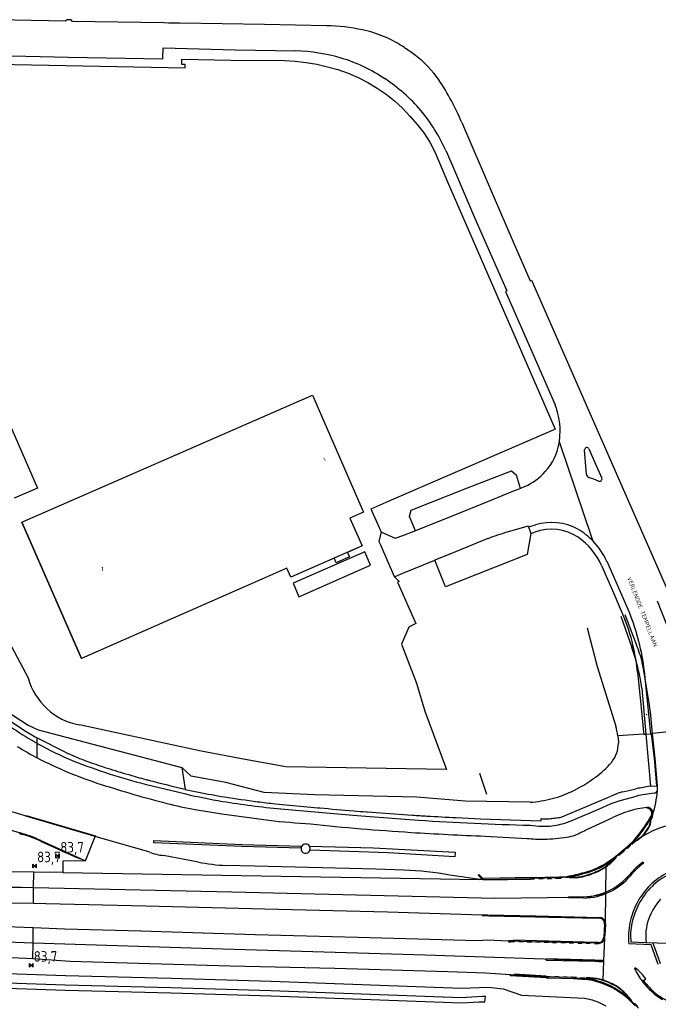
# Model space of a CAD drawing. Extents: x 145741 to 149421, y 457889 to 459999.
# Tile 60 of 84: x 148211 to 148363, y 459438 to 459672. Entities that reach past the tile are written whole.
import ezdxf
from ezdxf.enums import TextEntityAlignment as Align

# ---------------------------------------------------------------- set-up
doc = ezdxf.new("R2010")
doc.units = 0
doc.header["$LTSCALE"] = 4
doc.linetypes.add('11', pattern=[0.5, 0.25, -0.25])
doc.layers.get('0').update_dxf_attribs({"linetype": 'CONTINUOUS'})
doc.styles.add('ISO', font='ISO')
doc.styles.get("Standard").update_dxf_attribs({"font": 'ISO'})

# ---------------------------------------------------------------- blocks, each defined once
blk = doc.blocks.new('kilometerpaal')
at = {"color": 0}
for p, q in [((-0.44, 0.44), (0.44, -0.44)), ((-0.44, -0.44), (-0.44, 0.44)), ((0.44, 0.44), (-0.44, -0.44)), ((0.44, -0.44), (0.44, 0.44))]:
    blk.add_line(p, q, dxfattribs=at)
at = {"color": 0, "style": 'ISO'}
blk.add_attdef('KILOMETERPAAL', (0.59, 0.87), '', height=2.5, dxfattribs=at)

msp = doc.modelspace()

# ---------------------------------------------------------------- linework, layer by layer
at = {"linetype": 'Continuous'}
for p, q in [((148222.23, 459671.82), (148203.61, 459672.2)), ((148222.61, 459672.18), (148222.23, 459671.82)), ((148223.52, 459672.15), (148222.61, 459672.18)), ((148223.88, 459671.79), (148223.52, 459672.15)), ((148245.51, 459671.41), (148223.88, 459671.79)), ((148246.68, 459671.4), (148245.51, 459671.41)), ((148249.4, 459671.39), (148246.68, 459671.4)), ((148269.55, 459671.03), (148249.4, 459671.39)), ((148284.28, 459670.74), (148269.55, 459671.03)), ((148098.78, 459665.72), (148222.91, 459663.32)), ((148245.36, 459663.03), (148245.41, 459665.52)), ((148245.41, 459665.52), (148262.59, 459665.05)), ((148302.93, 459665.45), (148302.9, 459665.47)), ((148052.1, 459664.61), (148250.7, 459660.74)), ((148222.91, 459663.32), (148245.32, 459662.9)), ((148245.32, 459662.9), (148245.36, 459663.03)), ((148262.59, 459665.05), (148277, 459664.77)), ((148249.88, 459661.54), (148249.9, 459662.41)), ((148250.7, 459661.52), (148249.88, 459661.54)), ((148249.9, 459662.41), (148249.91, 459662.81)), ((148249.91, 459662.81), (148261.52, 459662.61)), ((148250.7, 459660.74), (148250.7, 459661.52)), ((148261.52, 459662.61), (148274.41, 459662.48)), ((148274.41, 459662.48), (148276.85, 459662.33)), ((148276.85, 459662.33), (148279.43, 459662.02)), ((148279.43, 459662.02), (148281.98, 459661.59)), ((148281.98, 459661.59), (148284.49, 459661.02)), ((148284.49, 459661.02), (148286.99, 459660.32)), ((148286.99, 459660.32), (148289.43, 459659.48)), ((148289.43, 459659.48), (148291.81, 459658.47)), ((148291.81, 459658.47), (148294.1, 459657.28)), ((148294.1, 459657.28), (148296.31, 459655.94)), ((148296.31, 459655.94), (148298.44, 459654.5)), ((148298.44, 459654.5), (148300.48, 459652.9)), ((148300.48, 459652.9), (148302.36, 459651.14)), ((148302.36, 459651.14), (148304.14, 459649.27)), ((148304.14, 459649.27), (148305.81, 459647.29)), ((148305.81, 459647.29), (148307.41, 459645.26)), ((148316.44, 459647.72), (148323.65, 459630.93)), ((148307.41, 459645.26), (148308.82, 459643.07)), ((148308.82, 459643.07), (148310.03, 459640.79)), ((148310.03, 459640.79), (148313.05, 459633.66)), ((148312.64, 459641.11), (148313.86, 459638.38)), ((148313.86, 459638.38), (148319.51, 459625.19)), ((148313.05, 459633.66), (148313.08, 459633.68)), ((148313.08, 459633.68), (148338.66, 459574.84)), ((148323.65, 459630.93), (148328.71, 459619.35)), ((148319.51, 459625.19), (148327.17, 459607.69)), ((148328.71, 459619.35), (148332.7, 459610.12)), ((148332.7, 459610.12), (148333.03, 459610.27)), ((148333.03, 459610.27), (148353.74, 459563.12)), ((148327.17, 459607.69), (148326.82, 459607.55)), ((148326.82, 459607.55), (148331.67, 459596.52)), ((148331.67, 459596.52), (148338.66, 459580.62)), ((148211.78, 459552.76), (148280.93, 459582.95)), ((148280.93, 459582.95), (148293.01, 459555.26)), ((148208.06, 459577.95), (148215.53, 459560.81)), ((148298.49, 459557.45), (148338.43, 459574.74)), ((148338.66, 459574.84), (148338.43, 459574.74)), ((148339.92, 459571.14), (148339.68, 459571.84)), ((148347.33, 459549.28), (148339.92, 459571.14)), ((148346.13, 459564.08), (148345.67, 459569.94)), ((148346.69, 459570.15), (148348.11, 459566.95)), ((148348.11, 459566.95), (148349.79, 459563.17)), ((148317.84, 459560.91), (148328.31, 459564.96)), ((148328.31, 459564.96), (148329.5, 459563.91)), ((148330.46, 459560.76), (148329.5, 459563.91)), ((148353.74, 459563.12), (148367.69, 459531.36)), ((148215.53, 459560.81), (148210.03, 459558.42)), ((148304.39, 459555.61), (148317.84, 459560.91)), ((148328.95, 459560.14), (148322.19, 459557.42)), ((148330.05, 459560.61), (148328.95, 459560.14)), ((148330.46, 459560.76), (148330.05, 459560.61)), ((148331.48, 459561.2), (148330.46, 459560.76)), ((148293.01, 459555.26), (148293.07, 459555.13)), ((148294.89, 459555.89), (148298.49, 459557.45)), ((148295.17, 459555.25), (148294.89, 459555.89)), ((148296.9, 459551.34), (148295.17, 459555.25)), ((148304.02, 459554.06), (148304.39, 459555.61)), ((148322.19, 459557.42), (148315.09, 459554.53)), ((148293.07, 459555.13), (148289.85, 459553.71)), ((148289.85, 459553.71), (148292.77, 459547.07)), ((148305.41, 459550.65), (148304.02, 459554.06)), ((148315.09, 459554.53), (148305.41, 459550.65)), ((148225.99, 459520.33), (148211.78, 459552.76)), ((148297.32, 459550.41), (148296.9, 459551.34)), ((148305.41, 459550.65), (148302.35, 459549.45)), ((148329.16, 459550.88), (148327.23, 459550.35)), ((148332.26, 459551.81), (148329.16, 459550.88)), ((148332.31, 459551.65), (148332.26, 459551.81)), ((148332.31, 459551.65), (148334.01, 459552.11)), ((148332.31, 459551.65), (148332.86, 459550.05)), ((148297.32, 459550.41), (148296.75, 459548.14)), ((148296.75, 459548.14), (148297.1, 459547.34)), ((148297.42, 459550.3), (148297.32, 459550.41)), ((148300.7, 459548.88), (148297.42, 459550.3)), ((148300.75, 459548.9), (148300.7, 459548.88)), ((148302.35, 459549.45), (148300.75, 459548.9)), ((148322.65, 459548.81), (148314.95, 459545.66)), ((148332.86, 459550.05), (148331.97, 459545.02)), ((148332.86, 459550.05), (148333.82, 459550.35)), ((148347.7, 459548.19), (148347.33, 459549.28)), ((148292.77, 459547.07), (148289.24, 459545.54)), ((148297.1, 459547.34), (148300.38, 459539.81)), ((148286.1, 459544.16), (148275.82, 459539.68)), ((148286.58, 459543.07), (148286.1, 459544.16)), ((148289.72, 459544.45), (148286.58, 459543.07)), ((148289.24, 459545.54), (148289.72, 459544.45)), ((148302.4, 459540.58), (148310.03, 459543.66)), ((148314.95, 459545.66), (148310.03, 459543.66)), ((148312.55, 459537.38), (148310.03, 459543.66)), ((148331.97, 459545.02), (148312.55, 459537.38)), ((148274.88, 459541.75), (148225.99, 459520.33)), ((148275.82, 459539.68), (148274.88, 459541.75)), ((148349.65, 459542.43), (148352.51, 459535.9)), ((148356.33, 459531.22), (148351, 459543.38)), ((148300.38, 459539.81), (148300.58, 459539.91)), ((148300.38, 459539.81), (148300.42, 459539.7)), ((148300.42, 459539.7), (148301.57, 459538.59)), ((148300.58, 459539.91), (148300.65, 459539.79)), ((148300.65, 459539.79), (148302.4, 459540.58)), ((148301.57, 459538.59), (148301.19, 459538.46)), ((148301.19, 459538.46), (148305.54, 459528.63)), ((148352.51, 459535.9), (148355.25, 459529.6)), ((148204.88, 459531.52), (148213.33, 459515.69)), ((148303.87, 459527.73), (148302.15, 459523.69)), ((148305.54, 459528.63), (148303.87, 459527.73)), ((148302.15, 459523.69), (148305.71, 459514.47)), ((148358.29, 459517.05), (148359.14, 459508.61)), ((148361.39, 459502.4), (148359.88, 459517.31)), ((148305.71, 459514.47), (148307.67, 459507.8)), ((148204.72, 459510.09), (148213.29, 459504.44)), ((148359.14, 459508.61), (148359.71, 459502.83)), ((148207.83, 459506.3), (148212.43, 459503.21)), ((148307.67, 459507.8), (148312.83, 459493.91)), ((148213.29, 459504.44), (148215.67, 459503.38)), ((148254.11, 459498.38), (148225.5, 459504.51)), ((148212.43, 459503.21), (148215.01, 459501.72)), ((148215.01, 459501.72), (148215.5, 459501.47)), ((148215.48, 459500.11), (148215.5, 459501.47)), ((148215.5, 459501.47), (148222.2, 459498.02)), ((148215.67, 459503.38), (148249.87, 459494.41)), ((148359.77, 459502.3), (148353.57, 459501.93)), ((148353.57, 459501.93), (148353.65, 459501.2)), ((148359.71, 459502.83), (148359.77, 459502.3)), ((148359.77, 459502.3), (148360.27, 459502.33)), ((148360.27, 459502.33), (148361.39, 459502.4)), ((148360.27, 459502.33), (148361.37, 459489.92)), ((148361.39, 459502.4), (148361.54, 459502.41)), ((148361.79, 459502.44), (148361.54, 459502.41)), ((148361.54, 459502.41), (148362.2, 459496.5)), ((148365.66, 459502.87), (148361.79, 459502.44)), ((148361.79, 459502.43), (148361.79, 459502.44)), ((148362.45, 459496.5), (148361.79, 459502.43)), ((148215.45, 459496.7), (148215.48, 459500.11)), ((148353.65, 459501.2), (148353.7, 459500.46)), ((148353.7, 459500.46), (148353.7, 459500.19)), ((148264.94, 459496.27), (148254.11, 459498.38)), ((148252.09, 459492.34), (148249.87, 459494.41)), ((148249.87, 459494.41), (148250.69, 459489.2)), ((148274.58, 459494.56), (148264.94, 459496.27)), ((148312.83, 459493.91), (148274.58, 459494.56)), ((148362.2, 459496.5), (148362.81, 459490.06)), ((148362.99, 459490.07), (148362.45, 459496.5)), ((148260.35, 459490.8), (148252.09, 459492.34)), ((148241.15, 459490.44), (148250.79, 459488.1)), ((148269.44, 459488.43), (148260.35, 459490.8)), ((148361.37, 459489.92), (148362.81, 459490.06)), ((148362.81, 459490.06), (148362.99, 459490.07)), ((148250.64, 459489.22), (148250.69, 459489.2)), ((148281.42, 459487.91), (148269.44, 459488.43)), ((148305.75, 459487.32), (148281.42, 459487.91)), ((148317.29, 459486.38), (148305.75, 459487.32)), ((148341.64, 459483.24), (148351.73, 459487.47)), ((148354.16, 459486.57), (148357.98, 459487.59)), ((148354.74, 459488.59), (148356.19, 459488.93)), ((148356.19, 459488.93), (148357.88, 459489.32)), ((148362.2, 459488.28), (148362.68, 459488.45)), ((148362.68, 459488.45), (148362.99, 459488.85)), ((148272.15, 459485.78), (148282.21, 459484.82)), ((148332.71, 459486.12), (148317.29, 459486.38)), ((148349.95, 459484.85), (148352.02, 459485.81)), ((148352.02, 459485.81), (148354.16, 459486.57)), ((148360.5, 459484.7), (148360.49, 459484.91)), ((148212.35, 459482.95), (148207.07, 459484.58)), ((148212.8, 459482.81), (148212.35, 459482.95)), ((148212.83, 459482.96), (148212.8, 459482.81)), ((148229.27, 459477.95), (148212.8, 459482.81)), ((148212.83, 459482.96), (148229.33, 459478.14)), ((148253.08, 459484.4), (148259.4, 459483.36)), ((148259.4, 459483.36), (148270.59, 459481.84)), ((148273.38, 459484.53), (148290.52, 459483.03)), ((148282.21, 459484.82), (148282.7, 459484.78)), ((148290.52, 459483.03), (148303.02, 459482.13)), ((148293.74, 459483.84), (148293.96, 459483.82)), ((148293.96, 459483.82), (148304.77, 459483.08)), ((148342.91, 459481.9), (148349.95, 459484.85)), ((148361.16, 459482.33), (148361.48, 459482.85)), ((148361.67, 459482.74), (148361.49, 459482.44)), ((148206.61, 459480.31), (148211.46, 459478.85)), ((148303.02, 459482.13), (148306.16, 459481.86)), ((148315.11, 459482.47), (148320.89, 459482.19)), ((148320.89, 459482.19), (148335.34, 459481.69)), ((148332.68, 459480.65), (148334.76, 459480.42)), ((148334.76, 459480.42), (148336.85, 459480.43)), ((148335.34, 459481.69), (148335.36, 459482.24)), ((148340.95, 459481.17), (148342.91, 459481.9)), ((148346.34, 459479.76), (148352.25, 459482.41)), ((148361.49, 459482.44), (148361.36, 459482.22)), ((148361.39, 459482.07), (148361.4, 459482.19)), ((148361.4, 459482.19), (148361.5, 459482.13)), ((148211.36, 459478.66), (148211.46, 459478.85)), ((148211.36, 459478.66), (148212.04, 459478.5)), ((148226.96, 459472.21), (148229.27, 459477.95)), ((148229.33, 459478.14), (148229.27, 459477.95)), ((148242.24, 459474.23), (148229.27, 459477.95)), ((148322.01, 459478.07), (148331.97, 459477.54)), ((148359.84, 459478.61), (148360.73, 459479.86)), ((148359.91, 459478.54), (148360.82, 459479.81)), ((148216.27, 459476.89), (148225.03, 459472.93)), ((148216.34, 459477.04), (148225.79, 459472.76)), ((148243.2, 459476.49), (148243.22, 459477.03)), ((148264.15, 459475.61), (148243.2, 459476.49)), ((148243.22, 459477.03), (148264.17, 459476.09)), ((148278.22, 459475.24), (148264.15, 459475.61)), ((148264.17, 459476.09), (148278.42, 459475.72)), ((148280.23, 459475.68), (148295.47, 459475.28)), ((148354.03, 459474.08), (148355.93, 459475.69)), ((148356.52, 459475.92), (148354.51, 459474.22)), ((148355.93, 459475.69), (148357.42, 459477.15)), ((148357.11, 459476.53), (148356.52, 459475.92)), ((148357.46, 459476.88), (148357.11, 459476.53)), ((148357.59, 459477), (148357.46, 459476.88)), ((148357.5, 459476.84), (148357.58, 459476.76)), ((148253.8, 459471.92), (148245.49, 459473.46)), ((148298.98, 459474.11), (148280.36, 459474.77)), ((148295.47, 459475.28), (148314.9, 459474.23)), ((148314.84, 459473.13), (148298.98, 459474.11)), ((148314.9, 459474.23), (148314.84, 459473.13)), ((148352.68, 459473), (148354.03, 459474.08)), ((148353.37, 459473.28), (148352.82, 459472.82)), ((148354.51, 459474.22), (148353.37, 459473.28)), ((148221.59, 459472.16), (148221.56, 459469.41)), ((148226.96, 459472.21), (148221.59, 459472.16)), ((148225.76, 459472.62), (148225.03, 459472.93)), ((148225.79, 459472.76), (148225.76, 459472.62)), ((148225.79, 459472.76), (148226.96, 459472.21)), ((148267.2, 459470.93), (148260.37, 459471.11)), ((148296, 459470.24), (148267.2, 459470.93)), ((148352.85, 459472.79), (148352.92, 459472.71)), ((148359.54, 459471.85), (148359.73, 459471.61)), ((148214.66, 459469.48), (148202.66, 459469.61)), ((148214.62, 459465.81), (148214.66, 459469.48)), ((148221.56, 459469.41), (148214.66, 459469.48)), ((148221.56, 459469.41), (148320.75, 459467.78)), ((148302.74, 459469.97), (148296, 459470.24)), ((148320.75, 459467.78), (148313.58, 459468.8)), ((148320.52, 459468.92), (148320.38, 459468.78)), ((148320.38, 459468.78), (148321.06, 459468.08)), ((148321.22, 459468.21), (148320.52, 459468.92)), ((148341.49, 459468.5), (148342.03, 459468.61)), ((148350.71, 459464.58), (148350.78, 459470.8)), ((148321.64, 459467.76), (148320.75, 459467.78)), ((148321.78, 459467.76), (148321.64, 459467.76)), ((148332.89, 459468.22), (148321.77, 459467.99)), ((148321.78, 459467.76), (148332.9, 459467.99)), ((148332.89, 459468.22), (148339.72, 459468.36)), ((148339.77, 459468.15), (148332.9, 459467.99)), ((148339.72, 459468.36), (148341.49, 459468.5)), ((148341.4, 459468.32), (148339.77, 459468.15)), ((148342.07, 459468.39), (148341.4, 459468.32)), ((148342.08, 459468.36), (148342.09, 459468.24)), ((148211.66, 459465.87), (148167.74, 459466.06)), ((148214.62, 459465.81), (148211.66, 459465.87)), ((148214.58, 459462.13), (148214.62, 459465.81)), ((148261.74, 459464.73), (148214.62, 459465.81)), ((148324.4, 459463.22), (148261.74, 459464.73)), ((148349.45, 459464.15), (148347.02, 459463.61)), ((148350.71, 459464.58), (148349.45, 459464.15)), ((148350.62, 459457.68), (148350.71, 459464.58)), ((148205.71, 459462.25), (148214.58, 459462.13)), ((148214.58, 459462.13), (148217.5, 459462.09)), ((148217.5, 459462.09), (148241.3, 459461.52)), ((148241.3, 459461.52), (148269.6, 459460.82)), ((148343.05, 459463.5), (148324.4, 459463.22)), ((148341.84, 459463.67), (148345.43, 459463.66)), ((148341.84, 459463.37), (148341.84, 459463.67)), ((148345.45, 459463.36), (148341.84, 459463.37)), ((148347.02, 459463.61), (148343.05, 459463.5)), ((148269.6, 459460.82), (148298.77, 459460.06)), ((148298.77, 459460.06), (148321.27, 459459.34)), ((148321.27, 459459.34), (148322.69, 459459.39)), ((148321.27, 459459.34), (148321.27, 459459.2)), ((148321.27, 459459.2), (148323, 459459.16)), ((148322.69, 459459.39), (148334.04, 459459.13)), ((148323, 459459.16), (148334.03, 459458.92)), ((148214.52, 459456.26), (148191.26, 459457.24)), ((148334.03, 459458.92), (148337.08, 459458.84)), ((148334.04, 459459.13), (148349.24, 459458.73)), ((148337.08, 459458.84), (148349.25, 459458.54)), ((148350.44, 459457.19), (148350.32, 459455.66)), ((148350.67, 459457.22), (148350.54, 459455.65)), ((148214.48, 459452.72), (148214.52, 459456.26)), ((148222.01, 459455.95), (148214.52, 459456.26)), ((148240.16, 459455.47), (148222.01, 459455.95)), ((148267.3, 459454.64), (148240.16, 459455.47)), ((148291.76, 459453.99), (148267.3, 459454.64)), ((148350.32, 459455.66), (148350.22, 459454.04)), ((148350.54, 459455.65), (148350.44, 459453.99)), ((148194.77, 459453.36), (148214.48, 459452.72)), ((148214.44, 459448.94), (148214.48, 459452.72)), ((148214.48, 459452.72), (148259.61, 459451.25)), ((148320.25, 459453.21), (148291.76, 459453.99)), ((148322.49, 459453.34), (148320.25, 459453.21)), ((148327.54, 459453.1), (148322.49, 459453.34)), ((148327.54, 459453.1), (148327.64, 459453.29)), ((148333.14, 459452.95), (148327.54, 459453.1)), ((148327.64, 459453.29), (148328.72, 459453.32)), ((148345.68, 459452.87), (148328.72, 459453.32)), ((148349.03, 459452.61), (148333.14, 459452.95)), ((148348.88, 459452.8), (148345.68, 459452.87)), ((148350.42, 459453.72), (148350.2, 459448.4)), ((148361.52, 459452.25), (148356.21, 459452.46)), ((148356.69, 459452.94), (148361.88, 459452.74)), ((148360.29, 459452.82), (148365.55, 459452.6)), ((148363.2, 459447.58), (148361.52, 459452.25)), ((148361.88, 459452.74), (148363.64, 459447.82)), ((148214.44, 459448.94), (148193.51, 459449.82)), ((148259.61, 459451.25), (148307.73, 459449.85)), ((148307.73, 459449.85), (148350.2, 459448.4)), ((148223.29, 459448.23), (148214.44, 459448.94)), ((148239.55, 459447.82), (148223.29, 459448.23)), ((148261.36, 459447.16), (148239.55, 459447.82)), ((148336.54, 459448.9), (148336.53, 459448.6)), ((148336.53, 459448.6), (148348.09, 459448.31)), ((148348.1, 459448.61), (148336.54, 459448.9)), ((148348.09, 459448.31), (148350.08, 459448.17)), ((148350.1, 459448.47), (148348.1, 459448.61)), ((148350.2, 459448.4), (148350.02, 459443.85)), ((148350.08, 459448.17), (148350.1, 459448.47)), ((148199.04, 459445.73), (148222.23, 459444.93)), ((148286.3, 459446.57), (148261.36, 459447.16)), ((148313.17, 459445.85), (148286.3, 459446.57)), ((148322.07, 459445.5), (148313.17, 459445.85)), ((148328.05, 459445.13), (148322.07, 459445.5)), ((148328.04, 459444.89), (148328.05, 459445.13)), ((148328.05, 459445.13), (148328.88, 459445.1)), ((148222.16, 459442.63), (148198.96, 459443.42)), ((148222.23, 459444.93), (148247.34, 459444.29)), ((148247.34, 459444.29), (148271.11, 459443.61)), ((148271.11, 459443.61), (148316.36, 459441.95)), ((148336.56, 459444.4), (148328.04, 459444.89)), ((148328.88, 459445.1), (148336.49, 459444.61)), ((148342.7, 459444.44), (148336.49, 459444.61)), ((148336.56, 459444.4), (148337.05, 459444.39)), ((148337.05, 459444.39), (148343.05, 459444.19)), ((148342.7, 459444.44), (148346.07, 459444.24)), ((148343.05, 459444.19), (148346.03, 459444.02)), ((148346.08, 459444.39), (148346.07, 459444.29)), ((148346.07, 459444.29), (148346.07, 459444.24)), ((148360.23, 459444.1), (148359.45, 459443.51)), ((148359.7, 459443.66), (148359.48, 459443.46)), ((148199.02, 459442.26), (148222.22, 459441.46)), ((148247.28, 459441.98), (148222.16, 459442.63)), ((148222.22, 459441.46), (148247.34, 459440.82)), ((148271.03, 459441.3), (148247.28, 459441.98)), ((148247.34, 459440.82), (148271.09, 459440.14)), ((148316.35, 459439.64), (148271.03, 459441.3)), ((148316.36, 459441.95), (148322.82, 459442.16)), ((148322.82, 459442.16), (148326.32, 459441.78)), ((148326.32, 459441.78), (148330.7, 459440.29)), ((148271.09, 459440.14), (148316.42, 459438.48)), ((148321.42, 459439.98), (148316.35, 459439.64)), ((148316.42, 459438.48), (148320.56, 459438.71)), ((148320.56, 459438.71), (148321.97, 459438.65)), ((148322.12, 459439.96), (148321.42, 459439.98)), ((148321.97, 459438.65), (148322.12, 459439.96)), ((148330.7, 459440.29), (148342.32, 459439.72)), ((148342.32, 459439.72), (148345.61, 459439.54)), ((148345.61, 459439.54), (148347.48, 459439.12)), ((148347.48, 459439.12), (148348.97, 459438.58)), ((148348.97, 459438.58), (148350.68, 459437.71)), ((148355.93, 459439.87), (148356.11, 459439.68)), ((148355.93, 459439.48), (148357.63, 459437.83)), ((148356.18, 459439.75), (148356.01, 459439.93)), ((148356.07, 459439.65), (148356.11, 459439.68)), ((148356.07, 459439.65), (148357.49, 459438.17)), ((148356.18, 459439.75), (148356.11, 459439.68)), ((148357.49, 459438.17), (148358.49, 459437.21))]:
    msp.add_line(p, q, dxfattribs=at)
for p, q in [((148289.85, 459553.71), (148292.77, 459547.07)), ((148211.78, 459552.76), (148225.99, 459520.33)), ((148292.77, 459547.07), (148275.82, 459539.68)), ((148293.37, 459545.71), (148276.32, 459538.26)), ((148294.77, 459542.48), (148293.37, 459545.71)), ((148274.88, 459541.75), (148225.99, 459520.33)), ((148275.82, 459539.68), (148274.88, 459541.75)), ((148277.69, 459535.01), (148294.77, 459542.48)), ((148276.32, 459538.26), (148277.69, 459535.01)), ((148362.92, 459534.03), (148369.64, 459516.85)), ((148354.3, 459530.35), (148356.87, 459522.91)), ((148358.01, 459523.62), (148355.33, 459530.67)), ((148346.27, 459527.58), (148348.66, 459518.4)), ((148348.66, 459518.4), (148353.08, 459504.21)), ((148359.7, 459517.85), (148359.39, 459519.37)), ((148361.08, 459509.3), (148359.7, 459517.85)), ((148359.3, 459513.23), (148360.27, 459502.33)), ((148320.66, 459493.02), (148322.34, 459488.04))]:
    msp.add_line(p, q)
at = {"linetype": '11', "lineweight": -3}
for p, q in [((148361.79, 459482.66), (148361.5, 459482.13)), ((148361.67, 459482.74), (148361.79, 459482.66)), ((148356.62, 459475.81), (148354.61, 459474.1)), ((148357.58, 459476.76), (148356.62, 459475.81)), ((148354.61, 459474.1), (148352.92, 459472.71)), ((148339.78, 459468), (148332.92, 459467.83)), ((148342.09, 459468.24), (148339.78, 459468)), ((148349.02, 459452.46), (148328.02, 459452.98)), ((148349.03, 459452.61), (148349.02, 459452.46)), ((148336.51, 459444.75), (148342.71, 459444.59)), ((148342.71, 459444.59), (148346.08, 459444.39)), ((148356.18, 459439.75), (148357.59, 459438.28)), ((148357.59, 459438.28), (148358.75, 459437.16))]:
    msp.add_line(p, q, dxfattribs=at)
at = {"linetype": 'Continuous', "lineweight": -3}
for p, q in [((148321.78, 459467.76), (148321.79, 459467.65)), ((148321.79, 459467.65), (148332.92, 459467.83)), ((148327.54, 459453.1), (148327.54, 459452.98)), ((148327.54, 459452.98), (148328.02, 459452.98)), ((148328.89, 459445.27), (148328.88, 459445.1)), ((148336.51, 459444.75), (148328.89, 459445.27))]:
    msp.add_line(p, q, dxfattribs=at)
at = {"linetype": 'Continuous'}
msp.add_circle((148360.36, 459506.98), 0.03, dxfattribs=at)
for centre, radius, start, end in [((148283.41, 459625.83), 44.93, 77.8735, 88.8869), ((148287.37, 459642.93), 27.38, 55.4536, 78.4716), ((148288.43, 459641.89), 27.67, 52.0364, 58.3841), ((148276.03, 459623.28), 41.49, 73.5114, 88.6578), ((148276.32, 459625.54), 39.24, 56.2518, 72.9833), ((148288.29, 459641.7), 27.91, 35.4564, 52.06), ((148275.91, 459624.33), 40.49, 40.4427, 56.7267), ((148262.9, 459625.68), 57.91, 22.3732, 33.7911), ((148274.45, 459623.86), 41.91, 24.3082, 39.633), ((148323.25, 459574.44), 16.6, 356.2801, 21.8364), ((148326.51, 459573.76), 13.31, 350.0149, 351.7247), ((148326.33, 459573.8), 13.49, 351.6825, 358.1666), ((148326.35, 459573.79), 13.47, 317.8042, 349.992), ((148346.2, 459569.93), 0.538, 24.455, 179.0638), ((148325.89, 459573.93), 13.9, 293.7164, 318.661), ((148347.12, 459564.22), 1, 188.1322, 251.2976), ((148344.45, 459553.44), 10.11, 63.493, 76.5451), ((148349.23, 459563.01), 0.584, 242.6198, 15.8012), ((148337.76, 459539.36), 11.67, 56.841, 109.6917), ((148337.78, 459539.35), 13.31, 61.672, 106.4467), ((148335.01, 459535.96), 17.62, 43.9499, 58.9714), ((148348.43, 459479.82), 73.64, 106.7299, 110.4922), ((148335.24, 459536.19), 15.71, 23.4197, 55.4862), ((148335, 459535.95), 17.63, 24.9252, 43.9593), ((148316.81, 459514.17), 41.42, 11.7463, 21.8788), ((148307.91, 459511.44), 52.3, 6.4411, 22.218), ((148313.04, 459512.39), 45.48, 5.8818, 12.9759), ((148228.35, 459519.82), 15.58, 195.3812, 259.4317), ((148352.64, 459726.66), 264.86, 235.7653, 238.6186), ((148249.57, 459561.39), 73.14, 237.9325, 242.1906), ((148241.74, 459547.24), 53.94, 239.9406, 240.8762), ((148253.88, 459568.47), 78.4, 240.6766, 247.716), ((148346.55, 459500.19), 7.15, 320.074, 359.9918), ((148261.17, 459585.36), 99.75, 242.7187, 252.1993), ((148230.8, 459514.99), 19.02, 243.131, 247.0279), ((148262.9, 459590.86), 101.41, 247.0622, 249.7392), ((148276.61, 459629.46), 143.47, 248.5518, 255.69), ((148260.16, 459583.52), 93.57, 249.7533, 252.541), ((148335.8, 459509.19), 21.17, 306.0947, 320.0639), ((148319.86, 459773.35), 292.57, 252.5415, 253.5946), ((148288.03, 459665.03), 179.67, 253.5773, 254.9176), ((148326.9, 459521.43), 36.3, 295.413, 306.0655), ((148313.42, 459747.13), 269.75, 252.1376, 255.5878), ((148256.2, 459546.99), 57.4, 254.9367, 255.937), ((149226, 463431.5), 4061.15, 255.98155, 256.10351), ((148372.07, 459415.49), 75.2, 98.1765, 99.8807), ((148359.27, 459489.46), 3.77, 350.6585, 9.3415), ((148265.84, 459550.67), 63.31, 256.1488, 259.0531), ((148285.09, 459636.95), 152.75, 257.0221, 260.3806), ((148298.49, 459718.56), 234.34, 259.0124, 260.5506), ((148317.71, 459859.24), 376.29, 261.18, 262.3906), ((148331.76, 459511.14), 24.93, 284.3826, 290.7454), ((148331.58, 459511.62), 25.44, 290.7454, 295.3812), ((148365.44, 459456.6), 33.78, 110.3829, 113.9572), ((148356.94, 459479.45), 9.4, 103.5136, 110.29), ((148363.59, 459464.09), 25.86, 99.8638, 102.756), ((148365.18, 459456.43), 31.98, 95.3389, 103.0088), ((148338.66, 459490.7), 24.39, 342.0102, 355.6416), ((148269.08, 459574.54), 91.55, 255.5823, 259.9372), ((148301.27, 459750.96), 267.88, 261.0435, 264.0228), ((148282.51, 459595.36), 110.07, 262.3616, 264.5988), ((148330.34, 459516.54), 30.51, 274.4596, 284.4437), ((148363.37, 459460.54), 24.54, 96.7353, 116.9437), ((148360.63, 459483.65), 1.26, 4.4166, 96.5042), ((148567.52, 462724.44), 3252.15, 264.97555, 265.11859), ((148331.99, 459972.61), 490.26, 265.179, 265.5251), ((148327.38, 459811.17), 328.87, 266.0572, 266.6519), ((148387.71, 460837.8), 1357.27, 266.6407, 266.9337), ((148339.1, 459486.31), 3.82, 279.4584, 290.07), ((148335.71, 459495.54), 13.65, 290.1508, 295.75), ((148360.57, 459483.61), 1.09, 5.4088, 93.6262), ((148360.48, 459483.5), 1.19, 327.2126, 10.3211), ((148360.53, 459483.52), 1.39, 325.3806, 345.1533), ((148360.51, 459483.52), 1.4, 345.3346, 9.3348), ((148299.74, 459757.07), 276.77, 263.954, 266.0111), ((148343.3, 460086.58), 608.86, 264.07929, 266.33547), ((148359.04, 460352.78), 872.53, 266.52512, 268.26897), ((148336.84, 459501.68), 19.5, 265.6269, 269.2274), ((148336.66, 459488.27), 6.08, 269.2265, 275.6504), ((148335.71, 459498.38), 17.99, 273.6356, 286.947), ((148333.48, 459519.99), 37.97, 275.7244, 277.6207), ((148333.7, 459518.68), 36.64, 277.5431, 279.4677), ((148335.06, 459497.24), 30.06, 318.0684, 330.2595), ((148335.06, 459497.24), 30.28, 318.0642, 330.2557), ((148370.96, 459458.98), 22.26, 60.0329, 121.9248), ((148357.1, 459482.15), 4.29, 327.7837, 358.9748), ((148357.1, 459482.15), 4.4, 327.7543, 359.7044), ((148356.75, 459482.14), 4.75, 359.8256, 3.5328), ((148201.66, 459444.9), 35.33, 65.4621, 73.9054), ((148202.18, 459446.15), 33.82, 65.3723, 73.0539), ((148351.83, 460240.28), 762.79, 266.43396, 267.75986), ((148340.39, 459485.94), 8.17, 277.6712, 291.5681), ((148335.18, 459499.19), 22.41, 291.51, 299.8807), ((148352.71, 459485.59), 9.98, 298.7242, 315.5871), ((148352.84, 459485.44), 9.88, 309.959, 315.7019), ((148279.31, 459475.08), 1.1, 144.0618, 171.4402), ((148279.31, 459475.08), 1.1, 89.9178, 143.931), ((148279.31, 459475.08), 1.1, 33.1195, 89.9826), ((148279.3, 459475.08), 1.1, 344.0427, 33.0498), ((148335.98, 459513.94), 36.62, 263.7157, 270.1098), ((148332.22, 459545.67), 68.46, 273.2064, 277.7738), ((148352.68, 459485.67), 10.16, 295.8339, 298.7715), ((148352.72, 459485.57), 10.05, 298.871, 310.0221), ((148247.94, 459490.95), 17.67, 251.2083, 262.029), ((148279.31, 459475.08), 1.1, 171.4416, 343.9423), ((148344.77, 459479.66), 10.71, 319.5314, 323.3967), ((148262.2, 459512.95), 41.89, 258.4393, 267.5039), ((148340.2, 459489.74), 20.99, 286.4497, 297.6017), ((148340.22, 459489.68), 21.16, 286.4373, 297.6248), ((148344.72, 459479.72), 10.69, 298.3654, 319.5551), ((148339.93, 459488.9), 20.38, 299.3737, 308.7328), ((148339.92, 459488.91), 20.62, 299.3583, 308.7206), ((148344.75, 459479.69), 10.75, 304.1649, 319.5037), ((148369.35, 459458.07), 16.92, 125.4712, 139.9461), ((148369.48, 459457.94), 16.8, 125.481, 139.9363), ((148300.94, 459402.18), 67.81, 79.2594, 88.4771), ((148336.74, 459499.51), 31.34, 279.7234, 287.4548), ((148336.82, 459499.19), 31.24, 279.6744, 287.4837), ((148343.03, 459478.76), 10.45, 264.7867, 287.215), ((148342.96, 459479.11), 10.9, 265.4106, 287.0127), ((148344.95, 459478.67), 15.02, 271.8404, 319.7125), ((148345.2, 459478.15), 14.8, 270.9615, 320.5373), ((148341.19, 459485.77), 17.69, 286.1808, 299.1098), ((148341.16, 459485.84), 17.87, 286.2128, 299.0798), ((148344.94, 459479.36), 10.36, 298.2643, 304.3427), ((148373.98, 459453.04), 18.46, 117.5482, 133.5453), ((148374.03, 459452.98), 18.03, 117.592, 133.4914), ((148321.72, 459468.6), 0.842, 218.2265, 264.5388), ((148321.84, 459468.97), 0.978, 230.8724, 265.9934), ((148343.01, 459479.39), 11.18, 261.6961, 265.2597), ((148374.05, 459453.63), 18.08, 134.9837, 151.532), ((148374.05, 459453.63), 17.58, 135.0016, 151.5083), ((148375.58, 459453.32), 19.57, 152.8676, 167.6765), ((148375.62, 459453.3), 19.12, 152.9069, 167.6631), ((148373.39, 459454.09), 13.19, 137.0018, 161.643), ((148349.25, 459457.31), 1.42, 15.2767, 90.535), ((148349.18, 459457.28), 1.26, 356.0422, 86.881), ((148349.26, 459457.31), 1.42, 356.2219, 15.2722), ((148370.76, 459454.28), 14.66, 167.3087, 187.1263), ((148369.44, 459454.46), 12.84, 166.804, 186.7922), ((148372.42, 459454.27), 12.22, 161.0319, 186.8191), ((148348.97, 459454.04), 1.24, 265.6094, 0.0793), ((148349.1, 459453.95), 1.34, 266.9808, 349.8745), ((148349.21, 459453.95), 1.23, 349.238, 1.8999), ((148357.67, 459446.58), 0.134, 46.7157, 174.5074), ((148373.11, 459454.12), 17.3, 205.8069, 217.8248), ((148352.05, 459438.73), 9.79, 33.2918, 54.2762), ((148343.96, 459427.84), 16.31, 67.8597, 82.7098), ((148345.96, 459427.21), 17.09, 78.7836, 89.6328), ((148343.99, 459427.92), 16.45, 67.8528, 82.7381), ((148345.95, 459427.09), 17.3, 78.818, 89.5888), ((148344.64, 459427.27), 17.33, 61.2374, 74.4555), ((148345, 459428.48), 16.17, 71.9334, 74.5647), ((148344.63, 459427.27), 17.44, 61.2239, 72.0117), ((148344.94, 459428.23), 15.6, 62.0119, 70.6568), ((148344.94, 459428.24), 15.82, 61.984, 70.6279), ((148372.46, 459453.14), 16.19, 216.698, 239.3449), ((148373.76, 459454.41), 17.7, 217.4237, 230.9646), ((148339.31, 459419.33), 26.12, 50.4833, 60.2583), ((148339.36, 459419.41), 26.24, 50.4671, 60.2846), ((148347.99, 459433.81), 9.99, 37.3577, 60.0317), ((148348.01, 459433.84), 10.05, 37.318, 60.0792), ((148373.13, 459454.1), 17.06, 231.9637, 246.0948)]:
    msp.add_arc(centre, radius, start, end, dxfattribs=at)
for centre, radius, start, end in [((148314.73, 459507.16), 44.99, 7.7501, 20.4894), ((148321.53, 459509.4), 39.15, 14.7563, 21.3032), ((148303.79, 459499.91), 58.05, 2.4952, 9.3125), ((148338.37, 459499.88), 15.33, 7.6975, 16.3921)]:
    msp.add_arc(centre, radius, start, end)

# ---------------------------------------------------------------- block references
for p in [(148220.35, 459473.31), (148214.85, 459471), (148214.05, 459447.36)]:
    msp.add_blockref('kilometerpaal', p).add_auto_attribs({'KILOMETERPAAL': '83,7'})

# ---------------------------------------------------------------- texts
at = {"style": 'ISO'}
msp.add_text('1', height=0.9, rotation=23.6, dxfattribs=at).set_placement((148283.79, 459567.64), align=Align.MIDDLE_CENTER)
msp.add_text('1', height=1).set_placement((148230.69, 459541.09))
msp.add_text('VERLENGDE TEMPELLAAN', height=1, rotation=291.187).set_placement((148355.75, 459539.49))

doc.saveas('drawing.dxf')
